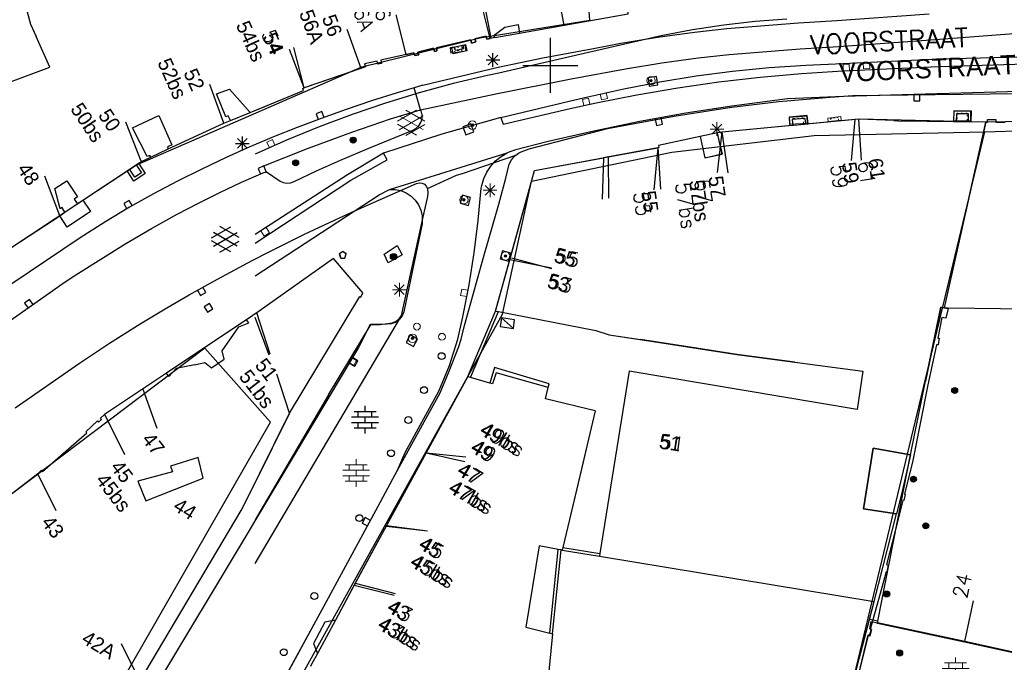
# Model space of a CAD drawing. Header units: millimetres. Extents: x 135944 to 142000, y 454200 to 456692.
# Tile 80 of 153: x 136711 to 136783, y 456307 to 456353. Entities that reach past the tile are written whole.
import ezdxf
from ezdxf.enums import TextEntityAlignment as Align

# ---------------------------------------------------------------- set-up
doc = ezdxf.new("R2010")
doc.units = ezdxf.units.MM
doc.linetypes.add('TotaalGBKN2013X$0$GBKN binnenstad 2009$0$DOT', pattern=[0.25, 0, -0.25])
for name, color, linetype in [('TotaalGBKN2013_Bistad', 251, 'Continuous'), ('TotaalGBKN2013X$0$Contouren', 251, 'Continuous'), ('TotaalGBKN2013X$0$GBKN binnenstad 2009$0$OBJECTEN_', 251, 'Continuous'), ('TotaalGBKN2013X$0$GBKN binnenstad 2009$0$OBJECTEN__', 251, 'Continuous'), ('TotaalGBKN2013X$0$GBKN binnenstad 2009$0$OBJECTEN___', 251, 'Continuous'), ('TotaalGBKN2013X$0$GBKN binnenstad 2009$0$SEMANT_ SYMB_', 251, 'Continuous'), ('TotaalGBKN2013X$0$Xref', 251, 'Continuous')]:
    doc.layers.add(name, color=color, linetype=linetype)
doc.styles.add('TotaalGBKN2013X$0$GBKN binnenstad 2009$0$Standard', font='txt')
doc.styles.add('TotaalGBKN2013X$0$GBKN binnenstad 2009$0$TXT', font='txt.shx')

# ---------------------------------------------------------------- blocks, each defined once
blk = doc.blocks.new('TotaalGBKN2013X$0$GBKN binnenstad 2009$0$CEL509')
at = {"layer": 'TotaalGBKN2013X$0$GBKN binnenstad 2009$0$OBJECTEN__', "linetype": 'TotaalGBKN2013X$0$GBKN binnenstad 2009$0$DOT', "lineweight": 0}
blk.add_line((-1, 0.5), (0, 0), dxfattribs=at)
at = {"layer": 'TotaalGBKN2013X$0$GBKN binnenstad 2009$0$OBJECTEN__', "linetype": 'Continuous', "lineweight": 0}
blk.add_lwpolyline([(-1, 0), (0, 0), (0, 0.5), (-1, 0.5), (-1, 0)], dxfattribs=at)
blk = doc.blocks.new('TotaalGBKN2013X$0$GBKN binnenstad 2009$0$CEL532')
at = {"layer": 'TotaalGBKN2013X$0$GBKN binnenstad 2009$0$OBJECTEN___', "linetype": 'Continuous', "lineweight": 0}
blk.add_lwpolyline([(0, -1), (1, -1), (1, 0), (0, 0), (0, -1)], dxfattribs=at)
at = {"layer": 'TotaalGBKN2013X$0$GBKN binnenstad 2009$0$OBJECTEN___', "linetype": 'TotaalGBKN2013X$0$GBKN binnenstad 2009$0$DOT', "lineweight": 0}
blk.add_lwpolyline([(0.2, -1), (0.2, -0.2), (0.8, -0.2), (0.8, -1)], dxfattribs=at)
blk = doc.blocks.new('TotaalGBKN2013X$0$GBKN binnenstad 2009$0$V')
at = {"layer": 'TotaalGBKN2013X$0$GBKN binnenstad 2009$0$OBJECTEN__', "linetype": 'Continuous', "lineweight": 0}
for radius in [0.31, 0.095, 0.035, 0.0224]:
    blk.add_circle((0, 0), radius, dxfattribs=at)
blk = doc.blocks.new('TotaalGBKN2013X$0$GBKN binnenstad 2009$0$DEC109')
at = {"layer": 'TotaalGBKN2013X$0$GBKN binnenstad 2009$0$SEMANT_ SYMB_', "linetype": 'Continuous', "lineweight": 0}
for p, q in [((0, 0.6), (0, 1)), ((-0.98, 0.2), (0.98, 0.2)), ((-0.8, 0.6), (0.8, 0.6)), ((-0.5, 0.2), (-0.5, 0.6)), ((0, -0.2), (0, 0.2)), ((0.5, 0.2), (0.5, 0.6)), ((-0.98, -0.2), (0.98, -0.2)), ((-0.8, -0.6), (0.8, -0.6)), ((-0.5, -0.6), (-0.5, -0.2)), ((0, -1), (0, -0.6)), ((0.5, -0.6), (0.5, -0.2))]:
    blk.add_line(p, q, dxfattribs=at)
blk = doc.blocks.new('TotaalGBKN2013X$0$GBKN binnenstad 2009$0$X')
at = {"layer": 'TotaalGBKN2013X$0$GBKN binnenstad 2009$0$OBJECTEN__', "linetype": 'Continuous', "lineweight": 0}
blk.add_lwpolyline([(0.225, -0.25), (0.224, 0.2), (-0.225, 0.2), (-0.226, -0.25)], dxfattribs=at)
blk = doc.blocks.new('TotaalGBKN2013X$0$GBKN binnenstad 2009$0$Q')
at = {"layer": 'TotaalGBKN2013X$0$GBKN binnenstad 2009$0$OBJECTEN___', "linetype": 'Continuous', "lineweight": 0}
blk.add_circle((0, 0), 0.25, dxfattribs=at)
blk = doc.blocks.new('TotaalGBKN2013X$0$GBKN binnenstad 2009$0$DEC108')
at = {"layer": 'TotaalGBKN2013X$0$GBKN binnenstad 2009$0$SEMANT_ SYMB_', "linetype": 'Continuous', "lineweight": 0}
for p, q in [((-1.015, 0.107), (0.387, 0.916)), ((0.985, 0.124), (-0.401, 0.925)), ((-0.878, -0.506), (0.855, 0.493)), ((0.855, -0.495), (-0.877, 0.507)), ((0.386, -0.916), (-1.015, -0.107)), ((-0.401, -0.925), (0.985, -0.125))]:
    blk.add_line(p, q, dxfattribs=at)
blk = doc.blocks.new('TotaalGBKN2013X$0$GBKN binnenstad 2009$0$DEC100')
at = {"layer": 'TotaalGBKN2013X$0$GBKN binnenstad 2009$0$OBJECTEN_', "linetype": 'Continuous', "lineweight": 0}
for p, q in [((-0.5, 0), (0.5, 0)), ((-0.354, -0.354), (0.354, 0.354)), ((0.354, -0.354), (-0.354, 0.354)), ((0, -0.5), (0, 0.5))]:
    blk.add_line(p, q, dxfattribs=at)
blk = doc.blocks.new('TotaalGBKN2013X$0$GBKN binnenstad 2009$0$W')
at = {"layer": 'TotaalGBKN2013X$0$GBKN binnenstad 2009$0$OBJECTEN__', "linetype": 'Continuous', "lineweight": 0}
blk.add_lwpolyline([(-0.225, 0.225), (-0.225, -0.225), (0.225, -0.225), (0.225, 0.225), (-0.225, 0.225)], dxfattribs=at)
blk = doc.blocks.new('TotaalGBKN2013X$0$GBKN binnenstad 2009$0$J')
at = {"layer": 'TotaalGBKN2013X$0$GBKN binnenstad 2009$0$OBJECTEN___', "linetype": 'Continuous', "lineweight": 0}
for radius in [0.215, 0.155, 0.095, 0.035]:
    blk.add_circle((0, 0), radius, dxfattribs=at)
blk = doc.blocks.new('TotaalGBKN2013X$0$GBKN binnenstad 2009$0$K')
at = {"layer": 'TotaalGBKN2013X$0$GBKN binnenstad 2009$0$OBJECTEN__', "linetype": 'Continuous', "lineweight": 0}
blk.add_lwpolyline([(-0.146, -0.25), (0.147, -0.25), (0.25, 0.069), (0, 0.25), (-0.25, 0.068), (-0.146, -0.25)], dxfattribs=at)
blk = doc.blocks.new('TotaalGBKN2013X$0$GBKN binnenstad 2009')
at = {"layer": 'TotaalGBKN2013_Bistad'}
for p, q in [((136750999, 456352923), (136750436, 456355870)), ((136750999, 456352923), (136750436, 456355870)), ((136711674, 456354824), (136712162, 456353002)), ((136745615, 456351955), (136744916, 456354810)), ((136745693, 456351976), (136745130, 456354923)), ((136739493, 456350790), (136738784, 456353684)), ((136750998, 456352928), (136755667, 456353764)), ((136770844, 456353278), (136777561, 456353765)), ((136712162, 456353002), (136712558, 456352112)), ((136745910, 456352204), (136746691, 456352792)), ((136746691, 456352792), (136747643, 456352976)), ((136747643, 456352976), (136747758, 456352347)), ((136747758, 456352347), (136750998, 456352928)), ((136747758, 456352347), (136750890, 456352909)), ((136762851, 456352681), (136768051, 456353096)), ((136768051, 456353096), (136770844, 456353278)), ((136713554, 456349871), (136712558, 456352112)), ((136736215, 456349779), (136735208, 456352605)), ((136745319, 456352128), (136744510, 456351934)), ((136745370, 456351904), (136745319, 456352128)), ((136745948, 456352026), (136745910, 456352204)), ((136745948, 456352026), (136745910, 456352204)), ((136745948, 456352026), (136747758, 456352347)), ((136745948, 456352026), (136747758, 456352347)), ((136755120, 456351624), (136757804, 456352066)), ((136757804, 456352066), (136760500, 456352430)), ((136760500, 456352430), (136762851, 456352681)), ((136777702, 456351870), (136785027, 456352428)), ((136744200, 456351851), (136741709, 456351288)), ((136743084, 456351075), (136743022, 456351349)), ((136743623, 456351483), (136743685, 456351209)), ((136744254, 456351623), (136744200, 456351851)), ((136744561, 456351719), (136744254, 456351623)), ((136744510, 456351934), (136744561, 456351719)), ((136745694, 456351972), (136745370, 456351904)), ((136745948, 456352026), (136745615, 456351955)), ((136745948, 456352026), (136745694, 456351972)), ((136750000, 456350000), (136750000, 456352000)), ((136750000, 456350000), (136750000, 456352000)), ((136753136, 456351241), (136755120, 456351624)), ((136768188, 456351201), (136770974, 456351382)), ((136770974, 456351382), (136777702, 456351870)), ((136732076, 456348364), (136731007, 456351168)), ((136732076, 456348364), (136731332, 456351315)), ((136740061, 456350918), (136737655, 456350374)), ((136740130, 456350724), (136740061, 456350918)), ((136740421, 456350773), (136740130, 456350724)), ((136741524, 456351262), (136740361, 456350964)), ((136740361, 456350964), (136740421, 456350773)), ((136741563, 456351021), (136741524, 456351262)), ((136741743, 456351063), (136741563, 456351021)), ((136741709, 456351288), (136741743, 456351063)), ((136743685, 456351209), (136743084, 456351075)), ((136745464, 456350043), (136746172, 456350751)), ((136746172, 456350043), (136745464, 456350751)), ((136745818, 456349897), (136745818, 456350897)), ((136749458, 456350562), (136753136, 456351241)), ((136760760, 456350547), (136763002, 456350786)), ((136763002, 456350786), (136768188, 456351201)), ((136737381, 456350317), (136736462, 456350111)), ((136736462, 456350111), (136736534, 456349896)), ((136737432, 456350081), (136737381, 456350317)), ((136737695, 456350143), (136737432, 456350081)), ((136737655, 456350374), (136737695, 456350143)), ((136745318, 456350397), (136746318, 456350397)), ((136746186, 456349880), (136749458, 456350562)), ((136748000, 456350000), (136750000, 456350000)), ((136748000, 456350000), (136750000, 456350000)), ((136750000, 456350000), (136752000, 456350000)), ((136750000, 456348000), (136750000, 456350000)), ((136750000, 456350000), (136752000, 456350000)), ((136750000, 456348000), (136750000, 456350000)), ((136755457, 456349754), (136758103, 456350190)), ((136758103, 456350190), (136760760, 456350547)), ((136710616, 456348773), (136713554, 456349871)), ((136736212, 456349787), (136732071, 456348377)), ((136736534, 456349896), (136736212, 456349787)), ((136740711, 456348561), (136746186, 456349880)), ((136751511, 456349023), (136755457, 456349754)), ((136726227, 456345793), (136725212, 456348617)), ((136740711, 456348561), (136740074, 456348373)), ((136746023, 456347936), (136751511, 456349023)), ((136757718, 456349190), (136757105, 456349099)), ((136757105, 456349099), (136757196, 456348486)), ((136757196, 456348486), (136757809, 456348577)), ((136757809, 456348577), (136757718, 456349190)), ((136725690, 456347926), (136726650, 456348281)), ((136726378, 456346248), (136725690, 456347926)), ((136726650, 456348281), (136728135, 456346568)), ((136728135, 456346568), (136732033, 456348169)), ((136731974, 456348344), (136732071, 456348377)), ((136732033, 456348169), (136731974, 456348344)), ((136738844, 456348010), (136736988, 456347422)), ((136740074, 456348373), (136738844, 456348010)), ((136740551, 456346771), (136740074, 456348373)), ((136740551, 456346771), (136746023, 456347936)), ((136770365, 456347690), (136772005, 456347808)), ((136772005, 456347808), (136784014, 456347952)), ((136776444, 456347879), (136776447, 456347429)), ((136776897, 456347431), (136776894, 456347881)), ((136736988, 456347422), (136735144, 456346798)), ((136763206, 456346951), (136766638, 456347367)), ((136766638, 456347367), (136770365, 456347690)), ((136776447, 456347429), (136776897, 456347431)), ((136719579, 456345466), (136721497, 456346346)), ((136721497, 456346346), (136722445, 456344222)), ((136726548, 456346339), (136726378, 456346248)), ((136726713, 456345984), (136726548, 456346339)), ((136726713, 456345984), (136728135, 456346568)), ((136733365, 456346640), (136732943, 456346485)), ((136732943, 456346485), (136733098, 456346063)), ((136735144, 456346798), (136733311, 456346141)), ((136733521, 456346218), (136733365, 456346640)), ((136738351, 456346101), (136740551, 456346771)), ((136740588, 456346691), (136740551, 456346771)), ((136740663, 456346410), (136740588, 456346691)), ((136740658, 456346119), (136740663, 456346410)), ((136759005, 456346293), (136762089, 456346793)), ((136762089, 456346793), (136763206, 456346951)), ((136779561, 456346483), (136779547, 456345914)), ((136780442, 456346463), (136779561, 456346483)), ((136780428, 456345894), (136780442, 456346463)), ((136720216, 456343021), (136719101, 456345857)), ((136722182, 456343914), (136726225, 456345783)), ((136726225, 456345783), (136726713, 456345984)), ((136733311, 456346141), (136731566, 456345480)), ((136735544, 456345132), (136738351, 456346101)), ((136740419, 456345594), (136740575, 456345840)), ((136740575, 456345840), (136740658, 456346119)), ((136744206, 456345744), (136743627, 456345523)), ((136744427, 456345165), (136744206, 456345744)), ((136754158, 456345396), (136759005, 456346293)), ((136757620, 456346073), (136757718, 456345634)), ((136757718, 456345634), (136758157, 456345732)), ((136758157, 456345732), (136758059, 456346171)), ((136772464, 456346090), (136762474, 456345144)), ((136772168, 456346062), (136762474, 456345144)), ((136768524, 456346144), (136767599, 456346056)), ((136767599, 456346056), (136767638, 456345635)), ((136768524, 456346144), (136768563, 456345723)), ((136772168, 456346062), (136771890, 456343074)), ((136772424, 456346085), (136772622, 456343092)), ((136781681, 456345863), (136772464, 456346090)), ((136781681, 456345863), (136778671, 456332347)), ((136781681, 456345863), (136781806, 456345867)), ((136781806, 456345867), (136781808, 456346053)), ((136781808, 456346053), (136782435, 456346058)), ((136782435, 456346058), (136782435, 456345866)), ((136782435, 456345866), (136783096, 456345877)), ((136720660, 456343369), (136719579, 456345466)), ((136731566, 456345480), (136729833, 456344790)), ((136732326, 456343943), (136735544, 456345132)), ((136736775, 456343971), (136739941, 456345271)), ((136739941, 456345271), (136740202, 456345399)), ((136740202, 456345399), (136740419, 456345594)), ((136743627, 456345523), (136743848, 456344944)), ((136743848, 456344944), (136744427, 456345165)), ((136751721, 456344782), (136754158, 456345396)), ((136762160, 456345078), (136760900, 456344813)), ((136762160, 456345078), (136760900, 456344813)), ((136762475, 456345138), (136762132, 456342209)), ((136762474, 456345144), (136762160, 456345078)), ((136762474, 456345144), (136762160, 456345078)), ((136762361, 456344174), (136762160, 456345078)), ((136762501, 456343546), (136762160, 456345078)), ((136762475, 456345138), (136762546, 456344689)), ((136762475, 456345138), (136762907, 456342170)), ((136762475, 456345138), (136762546, 456344689)), ((136722445, 456344222), (136722136, 456344072)), ((136727077, 456344317), (136728077, 456344317)), ((136727223, 456343963), (136727931, 456344671)), ((136727931, 456343963), (136727223, 456344671)), ((136727577, 456343817), (136727577, 456344817)), ((136729833, 456344790), (136728113, 456344065)), ((136748461, 456343925), (136751721, 456344782)), ((136760900, 456344813), (136757866, 456344176)), ((136757866, 456344176), (136757900, 456344011)), ((136760900, 456344813), (136761240, 456343281)), ((136720909, 456343325), (136722182, 456343914)), ((136722136, 456344072), (136722182, 456343914)), ((136728113, 456344065), (136726411, 456343301)), ((136729136, 456342679), (136732326, 456343943)), ((136734721, 456343101), (136736775, 456343971)), ((136738286, 456340971), (136746861, 456343630)), ((136743610, 456342126), (136747484, 456343465)), ((136747419, 456343408), (136747484, 456343465)), ((136747484, 456343465), (136747675, 456343603)), ((136747675, 456343603), (136747870, 456343706)), ((136747870, 456343706), (136748461, 456343925)), ((136757827, 456343998), (136753862, 456343274)), ((136754209, 456343337), (136757827, 456343998)), ((136757828, 456343991), (136757523, 456340948)), ((136757900, 456344011), (136757827, 456343998)), ((136757828, 456343991), (136758023, 456340998)), ((136761240, 456343281), (136762501, 456343546)), ((136715963, 456340186), (136720227, 456343005)), ((136719855, 456342760), (136720237, 456342182)), ((136720227, 456343005), (136720909, 456343325)), ((136720849, 456343434), (136720660, 456343369)), ((136720909, 456343325), (136720849, 456343434)), ((136726411, 456343301), (136724622, 456342451)), ((136732971, 456342321), (136734721, 456343101)), ((136746750, 456341794), (136747007, 456342815)), ((136747007, 456342815), (136747180, 456343134)), ((136747180, 456343134), (136747419, 456343408)), ((136748843, 456342356), (136754209, 456343337)), ((136753862, 456343274), (136753778, 456340263)), ((136754209, 456343337), (136754226, 456340338)), ((136719744, 456341857), (136719362, 456342435)), ((136720237, 456342182), (136719744, 456341857)), ((136724622, 456342451), (136722850, 456341566)), ((136727509, 456341487), (136729101, 456342181)), ((136729138, 456342676), (136728722, 456342504)), ((136728722, 456342504), (136728893, 456342088)), ((136729101, 456342181), (136729331, 456342261)), ((136729309, 456342260), (136729138, 456342676)), ((136729331, 456342261), (136730331, 456341581)), ((136731351, 456341551), (136732971, 456342321)), ((136743176, 456341998), (136743610, 456342126)), ((136747089, 456336008), (136748843, 456342356)), ((136714282, 456339056), (136713200, 456341925)), ((136713926, 456341035), (136714801, 456341598)), ((136714801, 456341598), (136715578, 456340435)), ((136722850, 456341566), (136721098, 456340641)), ((136725935, 456340751), (136727509, 456341487)), ((136730331, 456341581), (136730544, 456341473)), ((136730544, 456341473), (136730811, 456341429)), ((136730811, 456341429), (136731091, 456341458)), ((136731091, 456341458), (136731351, 456341551)), ((136736021, 456339531), (136740261, 456341391)), ((136740261, 456341391), (136740462, 456341452)), ((136740462, 456341452), (136740671, 456341434)), ((136740671, 456341434), (136740835, 456341357)), ((136740835, 456341357), (136740956, 456341212)), ((136741045, 456341044), (136743176, 456341998)), ((136746235, 456339902), (136746750, 456341794)), ((136714326, 456339563), (136713926, 456341035)), ((136721098, 456340641), (136719371, 456339671)), ((136724379, 456339978), (136725935, 456340751)), ((136740956, 456341212), (136741045, 456341044)), ((136741067, 456340982), (136741045, 456341044)), ((136741109, 456340717), (136741067, 456340982)), ((136741071, 456340451), (136741109, 456340717)), ((136715578, 456340435), (136715333, 456340254)), ((136715333, 456340254), (136715575, 456339923)), ((136715575, 456339923), (136715963, 456340186)), ((136715963, 456340186), (136716518, 456339354)), ((136719344, 456340170), (136718954, 456339944)), ((136718954, 456339944), (136719179, 456339555)), ((136719569, 456339780), (136719344, 456340170)), ((136722841, 456339171), (136724379, 456339978)), ((136740661, 456338631), (136741071, 456340451)), ((136743596, 456340554), (136743432, 456339956)), ((136743432, 456339956), (136744030, 456339792)), ((136744194, 456340390), (136743596, 456340554)), ((136744030, 456339792), (136744194, 456340390)), ((136745787, 456338288), (136746235, 456339902)), ((136714282, 456339049), (136714654, 456339301)), ((136714433, 456339672), (136714326, 456339563)), ((136714654, 456339301), (136714433, 456339672)), ((136716518, 456339354), (136714830, 456338219)), ((136719371, 456339671), (136717559, 456338584)), ((136720958, 456338124), (136722841, 456339171)), ((136734641, 456338901), (136736021, 456339531)), ((136708858, 456335506), (136714282, 456339049)), ((136714830, 456338219), (136714282, 456339049)), ((136717559, 456338584), (136715782, 456337442)), ((136732094, 456337702), (136734641, 456338901)), ((136739171, 456331781), (136740661, 456338631)), ((136719102, 456337029), (136720958, 456338124)), ((136725334, 456337440), (136726736, 456338249)), ((136725471, 456336827), (136727204, 456337826)), ((136727204, 456336838), (136725472, 456337840)), ((136727334, 456337457), (136725948, 456338258)), ((136745149, 456336115), (136745787, 456338288)), ((136715782, 456337442), (136710791, 456334082)), ((136717269, 456335897), (136719102, 456337029)), ((136726735, 456336417), (136725334, 456337226)), ((136725948, 456336408), (136727334, 456337208)), ((136729571, 456336451), (136732094, 456337702)), ((136728296, 456335795), (136729571, 456336451)), ((136734891, 456336452), (136734641, 456336270)), ((136735141, 456336270), (136734891, 456336452)), ((136746519, 456336502), (136746355, 456335904)), ((136747117, 456336338), (136746519, 456336502)), ((136746953, 456335740), (136747117, 456336338)), ((136715451, 456334741), (136717269, 456335897)), ((136725767, 456334443), (136728296, 456335795)), ((136734211, 456335947), (136728803, 456332094)), ((136736355, 456333447), (136734211, 456335947)), ((136734641, 456336270), (136734745, 456335952)), ((136734745, 456335952), (136735038, 456335952)), ((136735038, 456335952), (136735141, 456336270)), ((136743754, 456331064), (136745149, 456336115)), ((136746012, 456332107), (136747089, 456336008)), ((136746012, 456332107), (136747047, 456335856)), ((136746355, 456335904), (136746953, 456335740)), ((136747047, 456335856), (136750069, 456335255)), ((136747172, 456335987), (136750072, 456335218)), ((136710104, 456331003), (136714616, 456334189)), ((136714616, 456334189), (136715451, 456334741)), ((136723695, 456333292), (136725767, 456334443)), ((136724316, 456333639), (136724535, 456333246)), ((136724535, 456333246), (136724928, 456333465)), ((136724928, 456333465), (136724709, 456333858)), ((136736201, 456333131), (136736355, 456333447)), ((136712085, 456332956), (136711718, 456332696)), ((136712345, 456332589), (136712085, 456332956)), ((136722074, 456332352), (136723695, 456333292)), ((136731012, 456324663), (136736135, 456333180)), ((136736135, 456333180), (136736201, 456333131)), ((136711718, 456332696), (136711978, 456332329)), ((136720141, 456331180), (136722074, 456332352)), ((136725185, 456332661), (136724805, 456332421)), ((136724805, 456332421), (136725045, 456332041)), ((136725045, 456332041), (136725425, 456332281)), ((136725425, 456332281), (136725185, 456332661)), ((136728803, 456332094), (136727880, 456331477)), ((136743983, 456327337), (136746012, 456332107)), ((136743983, 456327337), (136746012, 456332107)), ((136744176, 456327281), (136746213, 456332068)), ((136744176, 456327281), (136746213, 456332068)), ((136746012, 456332107), (136746213, 456332068)), ((136746012, 456332107), (136746213, 456332068)), ((136746213, 456332068), (136753307, 456330703)), ((136777292, 456327005), (136778431, 456332401)), ((136778431, 456332401), (136778671, 456332347)), ((136778671, 456332347), (136778945, 456332298)), ((136778671, 456332347), (136778946, 456332344)), ((136778945, 456332298), (136778786, 456331593)), ((136778946, 456332344), (136798463, 456332120)), ((136727880, 456331477), (136723911, 456328825)), ((136728055, 456331246), (136727880, 456331477)), ((136729525, 456328894), (136728513, 456331637)), ((136728513, 456313725), (136739016, 456331518)), ((136729604, 456328981), (136728629, 456331970)), ((136738504, 456331254), (136738774, 456331368)), ((136738774, 456331368), (136739003, 456331550)), ((136739003, 456331550), (136739171, 456331781)), ((136746434, 456331609), (136746345, 456330987)), ((136747309, 456330849), (136746434, 456331609)), ((136747398, 456331471), (136746434, 456331609)), ((136747309, 456330849), (136747398, 456331471)), ((136778485, 456331647), (136778207, 456330146)), ((136778786, 456331593), (136778485, 456331647)), ((136717900, 456329766), (136720141, 456331180)), ((136726112, 456329204), (136727313, 456330955)), ((136727313, 456330955), (136728055, 456331246)), ((136736881, 456331131), (136736026, 456329446)), ((136736881, 456331131), (136737613, 456331137)), ((136737613, 456331137), (136738341, 456331221)), ((136738341, 456331221), (136738504, 456331254)), ((136743507, 456330073), (136743754, 456331064)), ((136746345, 456330987), (136747309, 456330849)), ((136753307, 456330703), (136754283, 456330389)), ((136739796, 456330369), (136739493, 456329828)), ((136740337, 456330066), (136739796, 456330369)), ((136740034, 456329525), (136740337, 456330066)), ((136743331, 456329525), (136743507, 456330073)), ((136754283, 456330389), (136757794, 456329845)), ((136760645, 456329403), (136756564, 456330036)), ((136757794, 456329845), (136763573, 456328949)), ((136778207, 456330146), (136778302, 456330146)), ((136778302, 456330146), (136778223, 456329662)), ((136715715, 456328320), (136717900, 456329766)), ((136726251, 456328600), (136726112, 456329204)), ((136736026, 456329446), (136727773, 456315640)), ((136739493, 456329828), (136740034, 456329525)), ((136742623, 456327731), (136743331, 456329525)), ((136778103, 456329663), (136777469, 456326726)), ((136778223, 456329662), (136778103, 456329663)), ((136723911, 456328825), (136722065, 456327591)), ((136725328, 456327983), (136726251, 456328600)), ((136735987, 456328493), (136735601, 456328723)), ((136735756, 456328106), (136735987, 456328493)), ((136763573, 456328949), (136764497, 456328825)), ((136764497, 456328825), (136772738, 456327722)), ((136711035, 456325053), (136715715, 456328320)), ((136722762, 456327919), (136722224, 456327355)), ((136724090, 456328197), (136722762, 456327919)), ((136724090, 456328197), (136724840, 456328354)), ((136724840, 456328354), (136725328, 456327983)), ((136735370, 456328337), (136735756, 456328106)), ((136741965, 456326160), (136742623, 456327731)), ((136745942, 456327992), (136745600, 456326869)), ((136749911, 456326818), (136745942, 456327992)), ((136755734, 456327742), (136753598, 456314450)), ((136772330, 456324934), (136755734, 456327742)), ((136767804, 456328382), (136772738, 456327722)), ((136772738, 456327722), (136772330, 456324934)), ((136722065, 456327591), (136717542, 456324569)), ((136722224, 456327355), (136722065, 456327591)), ((136731012, 456324663), (136730082, 456327516)), ((136743983, 456327337), (136740950, 456321777)), ((136743983, 456327337), (136740950, 456321777)), ((136744176, 456327281), (136743983, 456327337)), ((136744176, 456327281), (136743983, 456327337)), ((136745600, 456326869), (136744176, 456327281)), ((136745600, 456326869), (136744176, 456327281)), ((136746045, 456327615), (136745796, 456326812)), ((136749830, 456326539), (136746045, 456327615)), ((136776219, 456321644), (136777292, 456327005)), ((136776219, 456321644), (136777292, 456327005)), ((136720342, 456326412), (136721356, 456323589)), ((136745796, 456326812), (136745600, 456326869)), ((136749632, 456325708), (136749830, 456326539)), ((136749830, 456326539), (136749911, 456326818)), ((136777469, 456326726), (136776387, 456321227)), ((136733843, 456326018), (136728513, 456316905)), ((136738862, 456320512), (136741965, 456326160)), ((136753269, 456324841), (136749632, 456325708)), ((136736510, 456324804), (136736510, 456325204)), ((136753269, 456324841), (136751974, 456319385)), ((136753269, 456324841), (136752017, 456319566)), ((136716172, 456323324), (136717025, 456324115)), ((136717025, 456324115), (136717101, 456324025)), ((136717101, 456324025), (136717335, 456324207)), ((136717249, 456324312), (136717542, 456324569)), ((136717335, 456324207), (136717249, 456324312)), ((136717556, 456324564), (136718995, 456321664)), ((136727751, 456318097), (136731012, 456324663)), ((136731012, 456324663), (136728513, 456319632)), ((136735530, 456324404), (136737490, 456324404)), ((136735710, 456324804), (136737310, 456324804)), ((136736010, 456324404), (136736010, 456324804)), ((136736510, 456324004), (136736510, 456324404)), ((136737010, 456324404), (136737010, 456324804)), ((136735530, 456324004), (136737490, 456324004)), ((136735710, 456323604), (136737310, 456323604)), ((136736010, 456323604), (136736010, 456324004)), ((136736510, 456323204), (136736510, 456323604)), ((136737010, 456323604), (136737010, 456324004)), ((136713029, 456320419), (136716248, 456323244)), ((136716248, 456323244), (136716172, 456323324)), ((136773483, 456322116), (136772783, 456317700)), ((136776219, 456321644), (136773483, 456322116)), ((136724361, 456321439), (136722355, 456320805)), ((136724733, 456319953), (136724361, 456321439)), ((136740950, 456321777), (136738040, 456316441)), ((136740950, 456321777), (136738071, 456316499)), ((136740950, 456321777), (136743769, 456321164)), ((136740950, 456321777), (136743848, 456321485)), ((136775270, 456316817), (136776219, 456321644)), ((136776219, 456321644), (136775560, 456318776)), ((136722355, 456320805), (136722483, 456320411)), ((136776387, 456321227), (136775775, 456318769)), ((136712696, 456320258), (136710550, 456318596)), ((136712696, 456320258), (136712948, 456320523)), ((136714019, 456317566), (136712696, 456320258)), ((136712948, 456320523), (136713029, 456320419)), ((136722483, 456320411), (136719960, 456319716)), ((136720558, 456318284), (136724733, 456319953)), ((136737300, 456317577), (136738862, 456320512)), ((136719960, 456319716), (136720558, 456318284)), ((136752017, 456319566), (136750907, 456314886)), ((136751974, 456319385), (136750907, 456314886)), ((136775560, 456318776), (136775205, 456317341)), ((136775830, 456318744), (136775717, 456318304)), ((136775775, 456318769), (136775830, 456318744)), ((136727495, 456317582), (136727751, 456318097)), ((136772783, 456317700), (136775205, 456317341)), ((136775647, 456318305), (136775323, 456316967)), ((136775717, 456318304), (136775647, 456318305)), ((136720083, 456305120), (136727495, 456317582)), ((136733395, 456310379), (136737300, 456317577)), ((136736513, 456317071), (136736298, 456316676)), ((136736908, 456316856), (136736513, 456317071)), ((136773576, 456310956), (136775205, 456317341)), ((136775323, 456316967), (136774460, 456313660)), ((136738040, 456316441), (136735727, 456312160)), ((136738071, 456316499), (136735795, 456312286)), ((136736298, 456316676), (136736693, 456316461)), ((136738040, 456316441), (136741046, 456316098)), ((136738072, 456316498), (136741046, 456316098)), ((136773836, 456309522), (136775270, 456316817)), ((136727773, 456315640), (136716873, 456297470)), ((136749185, 456315002), (136748219, 456309089)), ((136749185, 456315002), (136748219, 456309089)), ((136750576, 456314748), (136749185, 456315002)), ((136750576, 456314748), (136749185, 456315002)), ((136750907, 456314886), (136750862, 456314696)), ((136750907, 456314886), (136750862, 456314696)), ((136750907, 456314886), (136753598, 456314450)), ((136750907, 456314886), (136753598, 456314450)), ((136749962, 456308660), (136750576, 456314748)), ((136749962, 456308660), (136750576, 456314748)), ((136750158, 456308612), (136750772, 456314712)), ((136750158, 456308612), (136750772, 456314712)), ((136750772, 456314712), (136750576, 456314748)), ((136750772, 456314712), (136750576, 456314748)), ((136750862, 456314696), (136750772, 456314712)), ((136750862, 456314696), (136750772, 456314712)), ((136750862, 456314696), (136753568, 456314263)), ((136750862, 456314696), (136753568, 456314263)), ((136753598, 456314450), (136753568, 456314263)), ((136753598, 456314450), (136753568, 456314263)), ((136753568, 456314263), (136773576, 456310956)), ((136753568, 456314263), (136773576, 456310956)), ((136774460, 456313660), (136774585, 456313640)), ((136774585, 456313640), (136774501, 456313095)), ((136774436, 456313125), (136773272, 456308921)), ((136774501, 456313095), (136774436, 456313125)), ((136735795, 456312286), (136734348, 456309601)), ((136735727, 456312160), (136734348, 456309601)), ((136735727, 456312160), (136738633, 456311412)), ((136735785, 456312291), (136738691, 456311543)), ((136772473, 456306796), (136773576, 456310956)), ((136773230, 456309652), (136773576, 456310956)), ((136780160, 456308039), (136780808, 456310999)), ((136728209, 456300876), (136733395, 456310379)), ((136733584, 456309443), (136732759, 456307900)), ((136734348, 456309601), (136733052, 456307176)), ((136734348, 456309601), (136733052, 456307176)), ((136734348, 456309601), (136733584, 456309443)), ((136748219, 456309089), (136749962, 456308660)), ((136748219, 456309089), (136749962, 456308660)), ((136773836, 456309522), (136773230, 456309652)), ((136773815, 456309414), (136773836, 456309522)), ((136773815, 456309413), (136773815, 456309414)), ((136780159, 456308039), (136773815, 456309413)), ((136750158, 456308612), (136749580, 456302769)), ((136750158, 456308612), (136749580, 456302769)), ((136749962, 456308660), (136750158, 456308612)), ((136749962, 456308660), (136750158, 456308612)), ((136773129, 456308497), (136772121, 456304407)), ((136773244, 456308441), (136773129, 456308497)), ((136773382, 456308930), (136773244, 456308441)), ((136773272, 456308921), (136773382, 456308930)), ((136720103, 456305191), (136718779, 456307884)), ((136732759, 456307900), (136733052, 456307176)), ((136785958, 456306731), (136780148, 456307987)), ((136786317, 456306706), (136780159, 456308039)), ((136733052, 456307176), (136732597, 456306355)), ((136770100, 456297493), (136772473, 456306796))]:
    blk.add_line(p, q, dxfattribs=at)
for points in [[(136767202, 456353372), (136764905, 456353187), (136762617, 456352923), (136760339, 456352579), (136758074, 456352157), (136755825, 456351656), (136746235, 456349444), (136745432, 456349270), (136742934, 456348674), (136740457, 456348001), (136738002, 456347252), (136735571, 456346426), (136733167, 456345525), (136730793, 456344549), (136728513, 456343528)], [(136750890, 456352909), (136755667, 456353764), (136755133, 456361081), (136755058, 456362450)], [(136745910, 456352204), (136746691, 456352792), (136747643, 456352976), (136747758, 456352347)], [(136739493, 456350790), (136740061, 456350918), (136740130, 456350724), (136740421, 456350773), (136740361, 456350964), (136741524, 456351262), (136741563, 456351021), (136741743, 456351063), (136741709, 456351288), (136744200, 456351851), (136744254, 456351623), (136744561, 456351719), (136744510, 456351934), (136745319, 456352128), (136745370, 456351904), (136745615, 456351955)], [(136739493, 456350790), (136737655, 456350374), (136737695, 456350143), (136737432, 456350081), (136737381, 456350317), (136736462, 456350111), (136736534, 456349896), (136732071, 456348377)], [(136746387, 456346206), (136751362, 456347386), (136752721, 456347721), (136755335, 456348303), (136757965, 456348806), (136760610, 456349230), (136763265, 456349576), (136765930, 456349842), (136768601, 456350028), (136771277, 456350134), (136778289, 456350470), (136797293, 456350945)], [(136746387, 456346206), (136746563, 456345709), (136751429, 456346851), (136753330, 456347271), (136756293, 456347858), (136759270, 456348366), (136762260, 456348796), (136765260, 456349146), (136768269, 456349416), (136771283, 456349607), (136778247, 456349919), (136797299, 456350508), (136797293, 456350945)], [(136851187, 456350569), (136845819, 456350525), (136843859, 456350450), (136812763, 456348898), (136807162, 456348748), (136771332, 456347742), (136767261, 456347560), (136763218, 456347042), (136759852, 456346512), (136756499, 456345904), (136753161, 456345217), (136749841, 456344452), (136747398, 456343836), (136746861, 456343630)], [(136728513, 456346723), (136732033, 456348169), (136731974, 456348344), (136732071, 456348377)], [(136781688, 456345894), (136781728, 456345890), (136808264, 456346354)], [(136746387, 456346206), (136742097, 456344985), (136737853, 456343612)], [(136775006, 456345990), (136772464, 456346090), (136772168, 456346062)], [(136775006, 456345990), (136775301, 456345998), (136775302, 456345968), (136781688, 456345894)], [(136781688, 456345894), (136778671, 456332347), (136778431, 456332401), (136777292, 456327005)], [(136760900, 456344813), (136757866, 456344176), (136757900, 456344011), (136757827, 456343998)], [(136760900, 456344813), (136761240, 456343281), (136762283, 456343500)], [(136728513, 456337059), (136729583, 456337769), (136735483, 456341633), (136738107, 456343120), (136737853, 456343612)], [(136737853, 456343612), (136735243, 456342041), (136728513, 456337674)], [(136739438, 456321819), (136741873, 456326270), (136742656, 456328135), (136743264, 456330063), (136743629, 456331689), (136744082, 456334013), (136744455, 456336351), (136744750, 456338701), (136744965, 456341059), (136745001, 456341264), (136745145, 456341763), (136745364, 456342234), (136745653, 456342665), (136746004, 456343048), (136746410, 456343372), (136746861, 456343630)], [(136762361, 456344174), (136762501, 456343546), (136762283, 456343500)], [(136747047, 456335856), (136748843, 456342356), (136753862, 456343274)], [(136728513, 456334668), (136737524, 456340586), (136738286, 456340971)], [(136738286, 456340971), (136738706, 456340965), (136739118, 456340880), (136739506, 456340719), (136739856, 456340488), (136740156, 456340194), (136740396, 456339849), (136740566, 456339464), (136740660, 456339055), (136740674, 456338635), (136740657, 456338460), (136739336, 456332044), (136739210, 456331761), (136739016, 456331518)], [(136738190, 456335631), (136737895, 456336248), (136738850, 456336877), (136739218, 456336217), (136738190, 456335631)], [(136731012, 456324663), (136736135, 456333180), (136736201, 456333131), (136736355, 456333447), (136734211, 456335947), (136728803, 456332094), (136728513, 456331900)], [(136746213, 456332068), (136753307, 456330703), (136754283, 456330389), (136756564, 456330036)], [(136733843, 456326018), (136736944, 456331167), (136738115, 456331184), (136738424, 456331207), (136738716, 456331307), (136738974, 456331479), (136739016, 456331518)], [(136767804, 456328382), (136763573, 456328949), (136760645, 456329403)], [(136749830, 456326539), (136749911, 456326818), (136745942, 456327992), (136745600, 456326869)], [(136772738, 456327722), (136772330, 456324934), (136755734, 456327742), (136753598, 456314450)], [(136749830, 456326539), (136746045, 456327615), (136745796, 456326812), (136745600, 456326869)], [(136753269, 456324841), (136749632, 456325708), (136749830, 456326539)], [(136773576, 456310956), (136775205, 456317341), (136772783, 456317700), (136773483, 456322116), (136776219, 456321644)], [(136728513, 456301433), (136733395, 456310379), (136737300, 456317577), (136738862, 456320512), (136739438, 456321819)], [(136734348, 456309601), (136733584, 456309443), (136732759, 456307900), (136733052, 456307176)], [(136748797, 456296802), (136768998, 456293249), (136770100, 456297493), (136772473, 456306796), (136773230, 456309652)], [(136772127, 456304382), (136773123, 456308534), (136773239, 456308501), (136773362, 456308932), (136773256, 456308964), (136773356, 456309513), (136773815, 456309414)], [(136780148, 456307987), (136773803, 456309359), (136773815, 456309413)], [(136733052, 456307176), (136732597, 456306355), (136732534, 456306237)]]:
    blk.add_lwpolyline(points, dxfattribs=at)
for centre, radius in [((136735651, 456344562), 215), ((136735651, 456344562), 155), ((136735651, 456344562), 95), ((136735651, 456344562), 35), ((136731461, 456342902), 215), ((136731461, 456342902), 155), ((136731461, 456342902), 95), ((136731461, 456342902), 35), ((136738571, 456336072), 215), ((136738571, 456336072), 155), ((136738571, 456336072), 95), ((136738571, 456336072), 35), ((136742084, 456328829), 250), ((136740800, 456326350), 250), ((136779429, 456326323), 215), ((136779429, 456326323), 155), ((136779429, 456326323), 95), ((136779429, 456326323), 35), ((136739661, 456324174), 250), ((136738400, 456321757), 250), ((136776424, 456319865), 215), ((136776424, 456319865), 155), ((136776424, 456319865), 95), ((136776424, 456319865), 35), ((136736093, 456317029), 250), ((136777326, 456316473), 215), ((136777326, 456316473), 155), ((136777326, 456316473), 95), ((136777326, 456316473), 35), ((136732810, 456311356), 250), ((136774481, 456311505), 215), ((136774481, 456311505), 155), ((136774481, 456311505), 95), ((136774481, 456311505), 35), ((136730596, 456307267), 250), ((136775421, 456307211), 215), ((136775421, 456307211), 155), ((136775421, 456307211), 95), ((136775421, 456307211), 35)]:
    blk.add_circle(centre, radius, dxfattribs=at)
for points in [[(136742826, 456351305), (136743817, 456351526), (136743922, 456351056), (136742931, 456350835)], [(136767438, 456345616), (136768761, 456345741), (136768702, 456346361), (136767379, 456346235)], [(136779347, 456345919), (136780627, 456345888), (136780646, 456346656), (136779366, 456346687)], [(136719194, 456342325), (136720021, 456342869), (136720512, 456342123), (136719685, 456341579)]]:
    blk.add_3dface(points, dxfattribs=at)
at = {"layer": 'TotaalGBKN2013_Bistad', "zscale": 1000}
for name, p, xscale, yscale, rotation in [('TotaalGBKN2013X$0$GBKN binnenstad 2009$0$CEL532', (136743777, 456351468), 405.644797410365, 1089.464252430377, 278.6829963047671), ('TotaalGBKN2013X$0$GBKN binnenstad 2009$0$X', (136771534, 456349869), 1000.00000816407, 1000.00000816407, 2.587818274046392), ('TotaalGBKN2013X$0$GBKN binnenstad 2009$0$X', (136773010, 456349967), 1000.001362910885, 1000.001362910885, 182.8802987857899), ('TotaalGBKN2013X$0$GBKN binnenstad 2009$0$X', (136753901, 456347738), 1000.000805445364, 1000.000805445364, 192.775339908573), ('TotaalGBKN2013X$0$GBKN binnenstad 2009$0$X', (136752608, 456347371), 1000.001386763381, 1000.001386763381, 12.38223154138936), ('TotaalGBKN2013X$0$GBKN binnenstad 2009$0$CEL532', (136780576, 456346665), 1214.198950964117, -675.3953961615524, 181.038208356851), ('TotaalGBKN2013X$0$GBKN binnenstad 2009$0$CEL532', (136768656, 456346298), 1285.880442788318, -501.2340409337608, 183.8348587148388), ('TotaalGBKN2013X$0$GBKN binnenstad 2009$0$CEL532', (136771141, 456346271), 950.7389317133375, -249.7259104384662, 186.8260569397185), ('TotaalGBKN2013X$0$GBKN binnenstad 2009$0$X', (136729643, 456344319), 1000.001794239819, 1000.001794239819, 24.61536887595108), ('TotaalGBKN2013X$0$GBKN binnenstad 2009$0$X', (136729252, 456337857), 1000.000595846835, 1000.000595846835, 212.4636005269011), ('TotaalGBKN2013X$0$GBKN binnenstad 2009$0$V', (136746736, 456336121), 999.9998591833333, 999.9998591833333, 74.62259110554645), ('TotaalGBKN2013X$0$GBKN binnenstad 2009$0$W', (136743726, 456333439), 999.9991749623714, 999.9991749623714, 80.1902849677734), ('TotaalGBKN2013X$0$GBKN binnenstad 2009$0$CEL509', (136746434, 456331609), 973.8270204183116, 1257.206459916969, 171.8532421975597), ('TotaalGBKN2013X$0$GBKN binnenstad 2009$0$Q', (136742084, 456328829), 999.9990919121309, 999.9990919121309, 61.31488581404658), ('TotaalGBKN2013X$0$GBKN binnenstad 2009$0$W', (136735585, 456328430), 999.9985437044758, 999.9985437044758, 238.4115148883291), ('TotaalGBKN2013X$0$GBKN binnenstad 2009$0$Q', (136740800, 456326350), 999.9990919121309, 999.9990919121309, 61.31488581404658), ('TotaalGBKN2013X$0$GBKN binnenstad 2009$0$Q', (136739661, 456324174), 999.9990919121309, 999.9990919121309, 61.31488581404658), ('TotaalGBKN2013X$0$GBKN binnenstad 2009$0$Q', (136738400, 456321757), 999.9990919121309, 999.9990919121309, 61.31488581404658), ('TotaalGBKN2013X$0$GBKN binnenstad 2009$0$Q', (136736093, 456317029), 1000, 1000, 90), ('TotaalGBKN2013X$0$GBKN binnenstad 2009$0$X', (136736581, 456316778), 1000.001924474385, 1000.001924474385, 61.43655593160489), ('TotaalGBKN2013X$0$GBKN binnenstad 2009$0$Q', (136732810, 456311356), 999.9990919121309, 999.9990919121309, 61.31488581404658), ('TotaalGBKN2013X$0$GBKN binnenstad 2009$0$Q', (136730596, 456307267), 999.9990919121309, 999.9990919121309, 61.31488581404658)]:
    blk.add_blockref(name, p, dxfattribs=dict(at, xscale=xscale, yscale=yscale, rotation=rotation))
at = {"layer": 'TotaalGBKN2013_Bistad', "xscale": 1000, "yscale": 1000, "zscale": 1000}
for name, p in [('TotaalGBKN2013X$0$GBKN binnenstad 2009$0$V', (136757324, 456348890)), ('TotaalGBKN2013X$0$GBKN binnenstad 2009$0$DEC108', (136739876, 456345825)), ('TotaalGBKN2013X$0$GBKN binnenstad 2009$0$V', (136744321, 456345650)), ('TotaalGBKN2013X$0$GBKN binnenstad 2009$0$DEC100', (136762121, 456345364)), ('TotaalGBKN2013X$0$GBKN binnenstad 2009$0$DEC100', (136745612, 456340910)), ('TotaalGBKN2013X$0$GBKN binnenstad 2009$0$V', (136743709, 456340220)), ('TotaalGBKN2013X$0$GBKN binnenstad 2009$0$K', (136734878, 456336206)), ('TotaalGBKN2013X$0$GBKN binnenstad 2009$0$J', (136738620, 456336074)), ('TotaalGBKN2013X$0$GBKN binnenstad 2009$0$DEC100', (136739011, 456333659)), ('TotaalGBKN2013X$0$GBKN binnenstad 2009$0$Q', (136740279, 456330981)), ('TotaalGBKN2013X$0$GBKN binnenstad 2009$0$V', (136739968, 456330125)), ('TotaalGBKN2013X$0$GBKN binnenstad 2009$0$Q', (136742106, 456330236)), ('TotaalGBKN2013X$0$GBKN binnenstad 2009$0$DEC109', (136735864, 456320320)), ('TotaalGBKN2013X$0$GBKN binnenstad 2009$0$DEC109', (136779491, 456305883))]:
    blk.add_blockref(name, p, dxfattribs=at)
at = {"layer": 'TotaalGBKN2013_Bistad'}
for s, rotation, style, p in [('56A', 290.1238, 'TotaalGBKN2013X$0$GBKN binnenstad 2009$0$TXT', (136736703.2, 456352575.2)), ('56', 290.1238, 'TotaalGBKN2013X$0$GBKN binnenstad 2009$0$TXT', (136737956.9, 456353303.8)), ('56A', 290.1238, 'TotaalGBKN2013X$0$GBKN binnenstad 2009$0$Standard', (136733053.2, 456351642.2)), ('56', 290.1238, 'TotaalGBKN2013X$0$GBKN binnenstad 2009$0$Standard', (136734384.9, 456352176.8)), ('54bs', 294.1238, 'TotaalGBKN2013X$0$GBKN binnenstad 2009$0$Standard', (136728819.3, 456350367)), ('54', 294.1238, 'TotaalGBKN2013X$0$GBKN binnenstad 2009$0$TXT', (136730153.9, 456350875.5)), ('54', 294.1238, 'TotaalGBKN2013X$0$GBKN binnenstad 2009$0$Standard', (136730153.9, 456350875.5)), ('52bs', 294.1238, 'TotaalGBKN2013X$0$GBKN binnenstad 2009$0$Standard', (136723103.4, 456347649.6)), ('52', 294.1238, 'TotaalGBKN2013X$0$GBKN binnenstad 2009$0$Standard', (136724392.7, 456348252.4)), ('50bs', 303.7478, 'TotaalGBKN2013X$0$GBKN binnenstad 2009$0$Standard', (136717156.5, 456344575.4)), ('50', 303.7478, 'TotaalGBKN2013X$0$GBKN binnenstad 2009$0$Standard', (136718349.2, 456345364.3)), ('48', 303.7478, 'TotaalGBKN2013X$0$GBKN binnenstad 2009$0$Standard', (136712441.7, 456341437.1)), ('42A', 329.0306, 'TotaalGBKN2013X$0$GBKN binnenstad 2009$0$Standard', (136718213.5, 456307160.2))]:
    blk.add_text(s, height=1054, rotation=rotation, dxfattribs=dict(at, style=style)).set_placement(p, align=Align.MIDDLE_RIGHT)
for height, style, p in [(1399.97, 'TotaalGBKN2013X$0$GBKN binnenstad 2009$0$TXT', (136768931, 456350795)), (1400, 'TotaalGBKN2013X$0$GBKN binnenstad 2009$0$Standard', (136771033, 456348766.8))]:
    blk.add_text('VOORSTRAAT', height=height, rotation=2.718769, dxfattribs=dict(at, style=style)).set_placement(p)
for s, rotation, style, p in [('59', 278.2571, 'TotaalGBKN2013X$0$GBKN binnenstad 2009$0$Standard', (136771729.5, 456342965.7)), ('61', 278.2571, 'TotaalGBKN2013X$0$GBKN binnenstad 2009$0$TXT', (136772883.5, 456343063.7)), ('61', 278.2571, 'TotaalGBKN2013X$0$GBKN binnenstad 2009$0$Standard', (136773638.5, 456343241.7)), ('59', 278.2571, 'TotaalGBKN2013X$0$GBKN binnenstad 2009$0$TXT', (136770902.5, 456342788.7)), ('57bs', 278.2571, 'TotaalGBKN2013X$0$GBKN binnenstad 2009$0$TXT', (136759616.5, 456341483.7)), ('57bs', 278.2571, 'TotaalGBKN2013X$0$GBKN binnenstad 2009$0$Standard', (136760624.5, 456341660.7)), ('57', 278.2571, 'TotaalGBKN2013X$0$GBKN binnenstad 2009$0$TXT', (136761019.5, 456341706.7)), ('57', 278.2571, 'TotaalGBKN2013X$0$GBKN binnenstad 2009$0$Standard', (136762026.5, 456341954.7)), ('55', 278.2571, 'TotaalGBKN2013X$0$GBKN binnenstad 2009$0$TXT', (136756557.5, 456340804.7)), ('55', 278.2571, 'TotaalGBKN2013X$0$GBKN binnenstad 2009$0$Standard', (136757131.5, 456340872.7)), ('55', 345.1292, 'TotaalGBKN2013X$0$GBKN binnenstad 2009$0$TXT', (136750335.2, 456336213.3)), ('55', 345.1292, 'TotaalGBKN2013X$0$GBKN binnenstad 2009$0$Standard', (136750335.2, 456336213.3)), ('53', 345.1292, 'TotaalGBKN2013X$0$GBKN binnenstad 2009$0$TXT', (136749838.2, 456334349.3)), ('53', 345.1292, 'TotaalGBKN2013X$0$GBKN binnenstad 2009$0$Standard', (136749838.2, 456334349.3)), ('51', 307.7289, 'TotaalGBKN2013X$0$GBKN binnenstad 2009$0$Standard', (136728857.8, 456328477.5)), ('51bs', 307.7289, 'TotaalGBKN2013X$0$GBKN binnenstad 2009$0$Standard', (136727693.8, 456327647.5)), ('49bs', 329.5022, 'TotaalGBKN2013X$0$GBKN binnenstad 2009$0$TXT', (136745034.5, 456323641.1)), ('49bs', 329.5022, 'TotaalGBKN2013X$0$GBKN binnenstad 2009$0$Standard', (136745034.5, 456323641.1)), ('47', 307.7289, 'TotaalGBKN2013X$0$GBKN binnenstad 2009$0$Standard', (136720621.8, 456323064.5)), ('51', 350.9988, 'TotaalGBKN2013X$0$GBKN binnenstad 2009$0$TXT', (136757942.5, 456322647.5)), ('51', 350.9988, 'TotaalGBKN2013X$0$GBKN binnenstad 2009$0$Standard', (136757942.5, 456322647.5)), ('49', 329.4966, 'TotaalGBKN2013X$0$GBKN binnenstad 2009$0$TXT', (136744369.5, 456322374.1)), ('49', 329.4966, 'TotaalGBKN2013X$0$GBKN binnenstad 2009$0$Standard', (136744369.5, 456322374.1)), ('45', 307.7289, 'TotaalGBKN2013X$0$GBKN binnenstad 2009$0$Standard', (136718338.8, 456321046.5)), ('47', 329.5022, 'TotaalGBKN2013X$0$GBKN binnenstad 2009$0$TXT', (136743391.5, 456320709.1)), ('47', 329.5022, 'TotaalGBKN2013X$0$GBKN binnenstad 2009$0$Standard', (136743391.5, 456320709.1)), ('45bs', 307.7289, 'TotaalGBKN2013X$0$GBKN binnenstad 2009$0$Standard', (136717263.8, 456320102.5)), ('47bs', 329.5022, 'TotaalGBKN2013X$0$GBKN binnenstad 2009$0$TXT', (136742759.5, 456319425.1)), ('47bs', 329.5022, 'TotaalGBKN2013X$0$GBKN binnenstad 2009$0$Standard', (136742759.5, 456319425.1)), ('44', 328.0515, 'TotaalGBKN2013X$0$GBKN binnenstad 2009$0$Standard', (136722740.9, 456318119.2)), ('43', 307.7289, 'TotaalGBKN2013X$0$GBKN binnenstad 2009$0$Standard', (136713304.8, 456317016.5)), ('45', 329.5022, 'TotaalGBKN2013X$0$GBKN binnenstad 2009$0$TXT', (136740589.5, 456315322.1)), ('45', 329.5022, 'TotaalGBKN2013X$0$GBKN binnenstad 2009$0$Standard', (136740589.5, 456315322.1)), ('45bs', 329.5022, 'TotaalGBKN2013X$0$GBKN binnenstad 2009$0$TXT', (136739959.5, 456314036.1)), ('45bs', 329.5022, 'TotaalGBKN2013X$0$GBKN binnenstad 2009$0$Standard', (136739959.5, 456314036.1)), ('24', 77.6537, 'TotaalGBKN2013X$0$GBKN binnenstad 2009$0$TXT', (136779783.2, 456311223.7)), ('43', 329.5022, 'TotaalGBKN2013X$0$GBKN binnenstad 2009$0$TXT', (136738282.5, 456310741.1)), ('43', 329.5022, 'TotaalGBKN2013X$0$GBKN binnenstad 2009$0$Standard', (136738282.5, 456310741.1)), ('43bs', 329.5022, 'TotaalGBKN2013X$0$GBKN binnenstad 2009$0$TXT', (136737604.5, 456309482.1)), ('43bs', 329.5022, 'TotaalGBKN2013X$0$GBKN binnenstad 2009$0$Standard', (136737604.5, 456309482.1))]:
    blk.add_text(s, height=1054, rotation=rotation, dxfattribs=dict(at, style=style)).set_placement(p, align=Align.MIDDLE_LEFT)

msp = doc.modelspace()

# ---------------------------------------------------------------- linework, layer by layer
at = {"layer": 'TotaalGBKN2013X$0$Contouren'}
for p, q in [((136752.867, 456353.294), (136751.616, 456370.797)), ((136744.862, 456352.003), (136752.867, 456353.294)), ((136736.265, 456349.895), (136744.862, 456352.003)), ((136719.769, 456342.704), (136736.265, 456349.895)), ((136781.594, 456345.172), (136817.852, 456346.319)), ((136758.833, 456343.689), (136769.196, 456344.906)), ((136781.594, 456345.172), (136767.412, 456286.011)), ((136769.196, 456344.906), (136781.594, 456345.172)), ((136748.614, 456341.572), (136758.833, 456343.689)), ((136710.205, 456336.378), (136719.769, 456342.704)), ((136746.509, 456331.879), (136748.614, 456341.572)), ((136715.201, 456275.575), (136746.509, 456331.879)), ((136724.853, 456329.414), (136696.958, 456308.377)), ((136729.625, 456324.015), (136724.853, 456329.414)), ((136690.275, 456255.378), (136729.625, 456324.015))]:
    msp.add_line(p, q, dxfattribs=at)

# ---------------------------------------------------------------- block references
at = {"layer": 'TotaalGBKN2013X$0$Xref', "xscale": 0.0009999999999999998, "yscale": 0.0009999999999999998, "zscale": 0.0009999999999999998}
msp.add_blockref('TotaalGBKN2013X$0$GBKN binnenstad 2009', (0, 0), dxfattribs=at)

doc.saveas('drawing.dxf')
